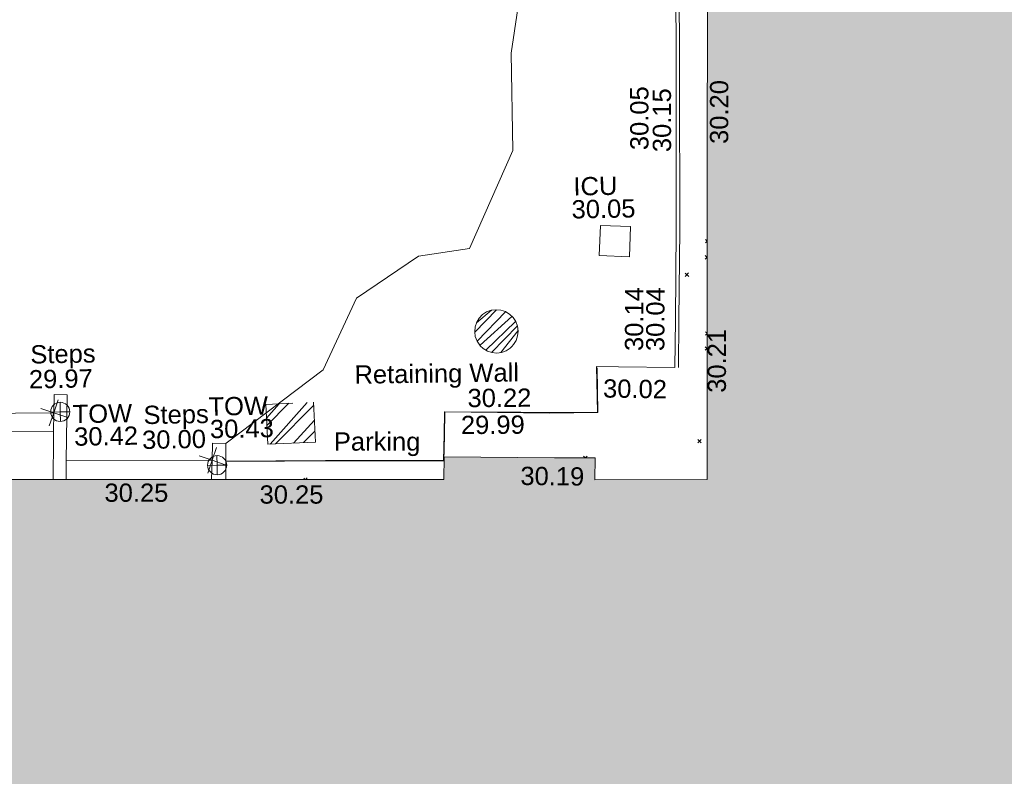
# Model space of a CAD drawing. Header units: millimetres. Extents: x -290717 to 520720, y -103372 to 287762.
# Tile 255 of 256: x 74567 to 94783, y 89644 to 105174. Entities that reach past the tile are written whole.
import ezdxf

# ---------------------------------------------------------------- set-up
doc = ezdxf.new("R2010")
doc.units = ezdxf.units.MM
doc.linetypes.add('IMPORT-HIDDEN2 _3_', pattern=[4762.5, 3175, -1587.5])
doc.linetypes.add('IMPORT-UG_ELEC_STREET LIGHTING_QLB2 _2_', pattern=[2700, 1500, -300.0000000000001, 0, -250, 150, -300.0000000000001, 0, -200])
for name, color, linetype, lineweight, true_color in [('00_TOPO_TOP_OF_WALL', 7, 'Continuous', 9, 0x666666), ('00_UAV_BUILDING_OUTLINE', 5, 'Continuous', 9, 0x0000ff), ('00_UAV_KERB_BOTTOM', 1, 'Continuous', 9, 0xff0000), ('00_UAV_KERB_TOP', 7, 'Continuous', 9, 0xa500a5), ('00_UAV_PARKING', 4, 'Continuous', 9, 0x00ffff), ('00_UAV_SERV_IC', 5, 'Continuous', 9, 0x0000ff), ('00_UAV_STEPS', 7, 'Continuous', 9, 0x666666), ('00_UAV_TOP_OF_WALL', 7, 'Continuous', 9, 0x666666), ('00_UAV_WALL', 7, 'Continuous', 9, 0x7c00a5), ('00_UAV_WALL_RETAINING', 7, 'Continuous', 9, 0x7c00a5), ('01_DTM_CONTOUR_MJR', 7, 'Continuous', 9, 0x7f3f00), ('12333-PUM-2D-U-0001-C01 - Rev2_REVIT IMPORT_dwg', 7, 'Continuous', 9, 0x767676), ('A_RHA_Line', 7, 'Continuous', 9, 0x00a600), ('PUM-CHAMBER EXTENTS', 6, 'IMPORT-HIDDEN2 _3_', 9, 0xff00ff)]:
    doc.layers.add(name, color=color, linetype=linetype, lineweight=lineweight, true_color=true_color)
doc.layers.add('A_RHA_Detail', color=7, linetype='Continuous', lineweight=9)
doc.layers.add('GEN-TEXT', color=7, linetype='Continuous', lineweight=9)
doc.styles.add('Swis721 Lt BT_2', font='swissl.ttf', dxfattribs={"height": 375})

# ---------------------------------------------------------------- blocks, each defined once
blk = doc.blocks.new('12333-PUM-2D-U-0001-C01 - Rev2_REVIT IMPORT_dwg_MSL_Node_Linework_1-2077247-Site Location Plan Existing')
at = {"layer": '00_UAV_STEPS', "color": 254, "true_color": 0xcccccc, "flags": 128}
for points in [[(256.5421955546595, 704.8438894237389), (0, 0), (-704.8438894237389, 256.5421955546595)], [(704.8438894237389, -256.5421955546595), (0, 0), (-256.5421955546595, -704.8438894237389)]]:
    blk.add_lwpolyline(points, dxfattribs=at)
blk = doc.blocks.new('12333-PUM-2D-U-0001-C01 - Rev2_REVIT IMPORT_dwg_TOW-2077249-Site Location Plan Existing')
at = {"layer": '00_TOPO_TOP_OF_WALL', "color": 254, "true_color": 0xcccccc, "flags": 128}
for points in [[(0, 525.0554400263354), (0, 0), (-525.0554401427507, 0)], [(525.0554401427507, 0), (0, 0), (0, -525.0554400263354)]]:
    blk.add_lwpolyline(points, dxfattribs=at)
at = {"layer": '00_TOPO_TOP_OF_WALL', "color": 254, "true_color": 0xcccccc}
blk.add_circle((0, 0), 525.0554401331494, dxfattribs=at)
blk = doc.blocks.new('12333-PUM-2D-U-0001-C01 - Rev2_REVIT IMPORT_dwg_MGS62954_T2_Galway_ITM_3d_Rev1-2077680-Site Location Plan Existing')
at = {"layer": '00_UAV_KERB_BOTTOM', "color": 254, "true_color": 0xcccccc, "flags": 128}
blk.add_lwpolyline([(533992300.5415, 725677857.4255002), (533992299.5415, 725676890.4255), (533992151.5415, 725676125.4255002), (533992076.797038, 725672872.6906), (533992068.5414999, 725672513.4255), (533991993.5415002, 725668666.4255003), (533991977.2491143, 725667873.7233555), (533991909.5415, 725664579.4255), (533991882.9220554, 725662874.6402038), (533991839.5415, 725660096.4255), (533991804.6548505, 725657875.3088148), (533991755.5415, 725654748.4255), (533991704.8227784, 725652876.4435915), (533991678.5415, 725651906.4255002)], dxfattribs=at)
at = {"layer": '00_UAV_KERB_TOP', "color": 254, "true_color": 0xcccccc, "flags": 128}
blk.add_lwpolyline([(533992370.5414626, 725677857.3531113), (533992369.5345623, 725676883.6805985), (533992221.3875232, 725676117.9205644), (533992146.8141374, 725672872.6305698), (533992138.5258256, 725672511.939224), (533992063.5274799, 725668665.0240773), (533992047.262669, 725667873.663579), (533991979.5302703, 725664578.1598479), (533991952.9296565, 725662874.5805296), (533991909.5329681, 725660095.3326153), (533991874.6625469, 725657875.2491213), (533991825.5266109, 725654746.9278531), (533991774.8468394, 725652876.3835568), (533991748.5158221, 725651904.5296441)], dxfattribs=at)
at = {"layer": '00_UAV_PARKING', "color": 254, "true_color": 0xcccccc, "flags": 128}
blk.add_lwpolyline([(533982426.0495796, 725650144.1780521), (533984470.0833491, 725650122.6013104), (533986890.8892142, 725650081.4441423), (533986913.7544269, 725650615.6516736), (533986933.5800754, 725651078.8448585), (533990074.4782219, 725651014.0257914), (533990070.5415, 725651956.4255), (533990522.596494, 725651942.369064), (533991678.5415, 725651906.4255002)], dxfattribs=at)
at = {"layer": '00_UAV_SERV_IC', "color": 254, "true_color": 0xcccccc, "flags": 128}
blk.add_lwpolyline([(533990165.5415, 725654230.4255002), (533990198.5414999, 725654849.4255), (533990817.4770594, 725654816.4289355), (533990784.4770595, 725654197.4289354)], close=True, dxfattribs=at)
at = {"layer": '00_UAV_STEPS', "color": 254, "true_color": 0xcccccc, "flags": 128}
for points in [[(533978896.276729, 725650818.6564287), (533977322.3160843, 725650852.719904), (533977328.1462583, 725651213.6433961), (533978909.368382, 725651198.4583435)], [(533982126.6346518, 725649773.8651782), (533979137.2553877, 725649824.5059168), (533979149.9138527, 725650216.030024), (533982144.0623288, 725650167.5642874)]]:
    blk.add_lwpolyline(points, close=True, dxfattribs=at)
at = {"layer": '00_UAV_WALL', "color": 254, "true_color": 0xcccccc, "flags": 128}
for points in [[(533978874.0059921, 725649828.7221743), (533978892.7960835, 725650663.9417336), (533978896.276729, 725650818.6564287), (533978909.368382, 725651198.4583435), (533978922.5415, 725651576.4255), (533979193.5414999, 725651565.4255002), (533979149.9138527, 725650216.030024), (533979137.2553877, 725649824.5059168)], [(533982126.5797024, 725649772.617636), (533982144.0623288, 725650167.5642874), (533982159.5414999, 725650518.4255), (533982434.5415, 725650506.4255), (533982417.2218166, 725649767.6042705)]]:
    blk.add_lwpolyline(points, dxfattribs=at)
at = {"layer": '00_UAV_WALL_RETAINING', "color": 254, "true_color": 0xcccccc, "flags": 128}
blk.add_lwpolyline([(533982425.9864574, 725650141.4853963), (533984841.5415, 725650110.4255003), (533986900.5415001, 725650069.4255), (533986920.5020106, 725650592.7043383), (533986938.9734427, 725651076.9459414), (533989090.5415, 725651017.4255002), (533990081.5415, 725651007.4255002), (533990081.5415, 725651925.4255)], dxfattribs=at)
at = {"layer": '01_DTM_CONTOUR_MJR', "color": 254, "true_color": 0xcccccc, "flags": 128}
blk.add_lwpolyline([(533982434.7057993, 725650513.4341646), (533984452.6412213, 725651986.0687025), (533985164.3878635, 725653442.7667475), (533986450.5126459, 725654285.6622803), (533987500.4225352, 725654420.0000001), (533988430.0000002, 725656420.0000001), (533988430.0000002, 725658420.0000001), (533988757.7809073, 725660389.2405014)], dxfattribs=at)
at = {"xscale": 0.375, "yscale": 0.375, "zscale": 0.375}
for name, p in [('12333-PUM-2D-U-0001-C01 - Rev2_REVIT IMPORT_dwg_MSL_Node_Linework_1-2077247-Site Location Plan Existing', (533978909.368382, 725651198.4583435)), ('12333-PUM-2D-U-0001-C01 - Rev2_REVIT IMPORT_dwg_TOW-2077249-Site Location Plan Existing', (533979043.5415, 725651215.4255002)), ('12333-PUM-2D-U-0001-C01 - Rev2_REVIT IMPORT_dwg_MSL_Node_Linework_1-2077247-Site Location Plan Existing', (533982144.0623288, 725650167.5642874)), ('12333-PUM-2D-U-0001-C01 - Rev2_REVIT IMPORT_dwg_TOW-2077249-Site Location Plan Existing', (533982244.5415, 725650065.4255))]:
    blk.add_blockref(name, p, dxfattribs=at)
at = {"layer": '00_UAV_BUILDING_OUTLINE', "color": 251, "true_color": 0x666666, "char_height": 375, "width": 1495.902363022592, "attachment_point": 1, "line_spacing_factor": 1.005061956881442, "style": 'Swis721 Lt BT_2'}
for s, insert, rotation in [('30.20', (533992476.9214653, 725656482.8812542), 88.96203897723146), ('30.21', (533992340.808681, 725651376.0569423), 88.96203897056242), ('30.19', (533988472.5326828, 725649926.3378035), 358.3787574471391), ('30.25', (533979925.7005787, 725649729.2881131), 359.01178735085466), ('30.25', (533983108.8209734, 725649636.3221937), 359.0117873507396)]:
    blk.add_mtext(s, dxfattribs=dict(at, insert=insert, rotation=rotation))
at = {"layer": '00_UAV_KERB_BOTTOM', "color": 251, "true_color": 0x666666, "char_height": 375, "width": 1495.902363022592, "attachment_point": 1, "line_spacing_factor": 1.005061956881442, "style": 'Swis721 Lt BT_2'}
for s, insert, rotation in [('30.05', (533990838.0941229, 725656383.2418699), 89.10014028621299), ('30.04', (533991091.205768, 725652254.1782033), 88.79484089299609)]:
    blk.add_mtext(s, dxfattribs=dict(at, insert=insert, rotation=rotation))
at = {"layer": '00_UAV_KERB_TOP', "color": 251, "true_color": 0x666666, "char_height": 375, "width": 1495.902363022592, "attachment_point": 1, "line_spacing_factor": 1.005061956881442, "style": 'Swis721 Lt BT_2'}
for s, insert, rotation in [('30.15', (533991300.6554873, 725656334.3841665), 89.10014028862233), ('30.14', (533990655.9373817, 725652264.7439592), 88.79507535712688)]:
    blk.add_mtext(s, dxfattribs=dict(at, insert=insert, rotation=rotation))
at = {"layer": '00_UAV_PARKING', "color": 251, "true_color": 0x666666, "char_height": 375, "attachment_point": 1, "line_spacing_factor": 1.005061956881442, "style": 'Swis721 Lt BT_2'}
for s, insert, width, rotation in [('30.02', (533990201.7962518, 725651691.1833181), 1495.902363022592, 358.2189886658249), ('29.99', (533987266.079339, 725650991.3604504), 1495.902363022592, 359.3431687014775), ('Parking', (533984653.5056453, 725650697.890063), 2037.276551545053, 358.96410324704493)]:
    blk.add_mtext(s, dxfattribs=dict(at, insert=insert, width=width, rotation=rotation))
at = {"layer": '00_UAV_SERV_IC', "color": 251, "true_color": 0x666666, "char_height": 375, "attachment_point": 1, "line_spacing_factor": 1.005061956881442, "style": 'Swis721 Lt BT_2'}
for s, insert, width in [('ICU', (533989658.1473789, 725655846.9715873), 1021.012723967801), ('30.05', (533989613.3192284, 725655376.5925864), 1495.902363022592)]:
    blk.add_mtext(s, dxfattribs=dict(at, insert=insert, width=width))
at = {"layer": '00_UAV_STEPS', "char_height": 375, "attachment_point": 1, "line_spacing_factor": 1.005061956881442, "style": 'Swis721 Lt BT_2'}
for s, insert, width in [('Steps', (533978449.634223, 725652593.1333352), 1552.889119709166), ('29.97', (533978412.1148021, 725652083.0118278), 1495.902363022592), ('Steps', (533980751.0610015, 725651310.0374625), 1552.889119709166), ('30.00', (533980713.5415806, 725650799.9159551), 1495.902363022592)]:
    blk.add_mtext(s, dxfattribs=dict(at, insert=insert, width=width))
at = {"layer": '00_UAV_TOP_OF_WALL', "char_height": 375, "attachment_point": 1, "line_spacing_factor": 1.005061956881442, "style": 'Swis721 Lt BT_2'}
for s, insert, width in [('TOW', (533982088.0348431, 725651460.3186251), 1343.937678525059), ('TOW', (533979297.4417557, 725651353.6851844), 1343.937678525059), ('30.42', (533979319.9036631, 725650889.8372618), 1495.902363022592), ('30.43', (533982110.4967505, 725650996.4707025), 1495.902363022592)]:
    blk.add_mtext(s, dxfattribs=dict(at, insert=insert, width=width))
at = {"layer": '00_UAV_WALL_RETAINING', "color": 251, "true_color": 0x666666, "char_height": 375, "attachment_point": 1, "line_spacing_factor": 1.005061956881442, "style": 'Swis721 Lt BT_2'}
for s, insert, width, rotation in [('Retaining Wall', (533985097.9310976, 725652063.2052071), 3832.359387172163, 359.81878348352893), ('30.22', (533987411.0531742, 725651542.2722788), 1495.902363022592, 359.3431687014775)]:
    blk.add_mtext(s, dxfattribs=dict(at, insert=insert, width=width, rotation=rotation))
blk = doc.blocks.new('12333-PUM-2D-U-0001-C01 - Rev2_REVIT IMPORT_dwg-1620468-Site Location Plan Existing')
at = {"layer": 'PUM-CHAMBER EXTENTS', "true_color": 0xffaaff}
h = blk.add_hatch(dxfattribs=at)
h.set_pattern_fill('FP_4', color=211, style=0, pattern_type=2)
h.set_pattern_definition([(45, (-533641079.65, -725615854.3560001), (-88.38834764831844, 88.38834764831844), [])])
h.paths.add_polyline_path([(346946.3608940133, 36411.88256675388), (347045.5144154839, 36423.13845804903), (347181.904406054, 36482.75312816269), (347284.3432817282, 36572.90195714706), (347347.667233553, 36664.48388388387), (347380.5574149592, 36758.69827694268), (347391.6605694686, 36857.55962389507), (347380.3892966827, 36957.15710055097), (347347.339540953, 37051.31563462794), (347270.105047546, 37159.77887374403), (347223.5404322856, 37206.25755796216), (347138.9976803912, 37259.2730179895), (347044.7782600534, 37292.14879544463), (346945.6058107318, 37303.23668103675), (346846.452289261, 37291.9807897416), (346752.2887035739, 37258.9454293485), (346650.2780804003, 37188.20191278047), (346597.3278555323, 37135.1700098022), (346544.2994711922, 37050.63536390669), (346511.4092897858, 36956.42097084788), (346500.3061352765, 36857.55962389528), (346511.5774080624, 36757.96214723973), (346544.6271637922, 36663.80361316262), (346638.9339923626, 36538.29954436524), (346696.5511676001, 36491.22500045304), (346752.9690243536, 36455.84622980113), (346847.1884446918, 36422.97045234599), (346930.0789417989, 36413.70295562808)])
h = blk.add_hatch(dxfattribs=at)
h.set_pattern_fill('FP_3', color=211, style=0, pattern_type=2)
h.set_pattern_definition([(45, (-533641079.65, -725615854.3560001), (-265.1650429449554, 265.1650429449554), []), (45, (-533640902.873, -725615854.3560001), (-265.1650429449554, 265.1650429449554), [])])
h.paths.add_polyline_path([(342211.3501528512, 34623.64382133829), (343191.3501528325, 34650.64382134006), (343167.3501528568, 35469.64382135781), (342187.3501528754, 35442.64382135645)])
at = {"layer": 'GEN-TEXT', "color": 253, "true_color": 0xaaaaaa}
for p, q in [((351305.4746836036, 38634.34592812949), (351270.1318621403, 38669.68874959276)), ((351270.1318621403, 38598.97807147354), (351305.4742216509, 38634.3204309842)), ((351299.3990711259, 38299.0068716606), (351259.7171931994, 38338.68874958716)), ((351259.7171931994, 38267.97807146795), (351299.5587388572, 38307.81961712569)), ((350842.9948138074, 37917.2884823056), (350913.7054919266, 37987.99916042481)), ((350913.7054919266, 37917.2884823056), (350842.9948138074, 37987.99916042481)), ((351271.2511519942, 36745.40274070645), (351240.1211616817, 36776.53273101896)), ((351240.1211616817, 36705.82205289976), (351271.09521861, 36736.79610982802)), ((351265.5563137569, 36431.0802442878), (351227.7850680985, 36468.85148994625)), ((351227.7850680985, 36398.14081182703), (351265.645471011, 36436.00121473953)), ((351040.9948137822, 34497.28848226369), (351111.7054919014, 34567.9991603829)), ((351111.7054919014, 34497.28848226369), (351040.9948137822, 34567.9991603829)), ((348726.6091066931, 34229.06569677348), (348691.7080823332, 34263.96672113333)), ((348727.4957277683, 34229.04368844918), (348762.4187604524, 34263.96672113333)), ((342971.961895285, 33885.05605056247), (342939.5540406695, 33917.46390517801)), ((342977.7569044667, 33884.95609085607), (343010.2647187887, 33917.46390517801))]:
    blk.add_line(p, q, dxfattribs=at)
at = {"layer": 'PUM-CHAMBER EXTENTS', "color": 211, "true_color": 0xffaaff, "flags": 128}
for points in [[(347391.6605694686, 36857.55962389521), (347380.3892966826, 36957.15710055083), (347347.3395409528, 37051.31563462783), (347294.1680109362, 37135.76031650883), (347223.5404322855, 37206.25755796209), (347147.7940208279, 37253.75696807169), (347138.9976803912, 37259.27301798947), (347044.7782600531, 37292.14879544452), (346945.6058107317, 37303.23668103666), (346846.4522892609, 37291.9807897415), (346752.2887035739, 37258.94542934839), (346667.8358938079, 37205.78680990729), (346597.3278555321, 37135.1700098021), (346544.2994711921, 37050.63536390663), (346511.4092897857, 36956.42097084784), (346500.3061352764, 36857.55962389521), (346511.5774080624, 36757.9621472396), (346544.6271637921, 36663.8036131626), (346597.7986938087, 36579.3589312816), (346609.4417123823, 36567.73739890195), (346668.4262724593, 36508.86168982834), (346752.9690243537, 36455.84622980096), (346847.1884446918, 36422.97045234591), (346946.3608940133, 36411.88256675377), (347045.5144154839, 36423.13845804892), (347139.678001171, 36456.17381844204), (347224.1308109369, 36509.33243788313), (347259.3674696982, 36544.62345084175), (347294.6388492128, 36579.94923798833), (347347.6672335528, 36664.4838838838), (347380.5574149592, 36758.6982769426)], [(343167.3501528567, 35469.64382135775), (343191.3501528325, 34650.64382134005), (342211.3501528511, 34623.6438213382), (342187.3501528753, 35442.64382135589)]]:
    blk.add_lwpolyline(points, close=True, dxfattribs=at)
blk.add_blockref('12333-PUM-2D-U-0001-C01 - Rev2_REVIT IMPORT_dwg_MGS62954_T2_Galway_ITM_3d_Rev1-2077680-Site Location Plan Existing', (-533641079.6498471, -725615854.3561786))

msp = doc.modelspace()

# ---------------------------------------------------------------- hatches: boundary and pattern name
at = {"layer": 'A_RHA_Detail', "true_color": 0xc0c0c0}
h = msp.add_hatch(color=9, dxfattribs=at)
h.paths.add_polyline_path([(-80880.60083898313, -68502.79057078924), (-80400.86592458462, -68483.4150911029), (-80400.86592458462, -62984.64684182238), (-24474.85765180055, -63009.32043784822), (-24456.14471274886, -50840.30023854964), (-36622.55041054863, -50831.65104346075), (-36622.5504104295, -44228.57792609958), (-50959.05265825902, -44213.68205212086), (-50959.05265825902, -42573.78171509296), (-54563.93258049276, -42571.21897729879), (-54565.69773355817, -45054.17447471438), (-92408.82109324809, -45027.27149617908), (-92411.78875845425, -49201.74309219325), (-100061.9988811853, -49201.74309219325), (-100052.221444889, -64852.82557835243), (-86120.90825231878, -64852.82557835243), (-86092.16626519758, -62957.90041523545), (-84861.10047611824, -62957.90041520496), (-84854.79054275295, -68240.10973718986), (-80870.60226895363, -68240.10973718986)])
h.paths.add_polyline_path([(-137238.9269955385, -68461.93840922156), (-132719.7426408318, -68433.06336920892), (-132847.0731201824, -62850.0428228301), (-130454.6837966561, -62916.63108081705), (-130498.2830220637, -61355.8539363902), (-117581.136331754, -61423.42893434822), (-117492.3908565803, -49183.91309186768), (-125136.5200282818, -49178.47881939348), (-125133.5727033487, -45032.61887132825), (-163007.1824077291, -45005.69421944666), (-163007.1824077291, -44090.29634113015), (-163123.8521375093, -44090.21339942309), (-163122.6389897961, -42383.751842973), (-166563.8543420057, -42383.75184295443), (-166565.0349082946, -44044.3982420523), (-193158.4656786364, -44025.49275802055), (-193195.152889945, -62863.6565097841), (-137269.7106414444, -62916.63108078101), (-137254.3708868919, -65679.90523788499)])
h.paths.add_polyline_path([(120310.9497607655, -32334.2823016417), (120312.4652266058, -31610.73011961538), (133451.2244789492, -31638.24899384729), (133469.2230092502, -19717.98315777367), (121295.7536929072, -19692.48606427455), (121319.8434528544, -8190.941560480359), (112277.0825929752, -8172.001674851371), (112263.1769726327, -14811.12345451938), (78285.85310969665, -14739.95861435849), (78292.82277619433, -8167.077575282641), (76545.55099677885, -8163.40371230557), (69355.76844230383, -8152.931592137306), (69353.66597202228, -9156.746357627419), (68372.60878942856, -9154.691552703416), (68372.60878942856, -13705.52853212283), (69333.72334743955, -13707.54156767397), (69325.07112544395, -16249.53369225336), (66623.4489111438, -16249.53369225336), (66619.79243932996, -17995.29925522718), (65989.07757491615, -17995.29925522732), (65985.44262769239, -19730.78799479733), (57152.23993372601, -19712.28702423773), (57127.42535098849, -31559.89461998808), (70277.87165423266, -31587.43801817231), (70277.87165428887, -32271.74147154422), (78263.96947906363, -32285.12944888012), (78266.62669288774, -31019.79372153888), (112335.8856506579, -31091.15111856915), (112335.8856506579, -32317.57330550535), (119781.4233959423, -32333.17321910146)])
h.paths.add_polyline_path([(7503.71740934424, -1791.43926322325), (15482.43097389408, -674.0213230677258), (15484.0826184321, 148.1327206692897), (56188.28042539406, 205.5276654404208), (56155.8432600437, 14338.31663138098), (18016.62665932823, 14236.4814953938), (17967.9025208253, 34313.18372075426), (21727.10644861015, 34324.06926249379), (21708.9097307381, 40608.10218319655), (18009.66447156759, 40608.10218325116), (17995.54603703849, 45483.75063445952), (9770.084212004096, 45420.63294734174), (3966.216019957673, 45443.14492469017), (3984.771235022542, 14176.56786831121), (1023.062455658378, 14176.56786840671), (-276.5134647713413, 14190.52623465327), (-231.6790044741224, 5976.811441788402), (-226.4491536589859, 193.7444677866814), (1220.250839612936, 179.5999159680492), (7477.609307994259, 143.2867556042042), (7488.638446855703, -674.0213230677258)])
h.paths.add_polyline_path([(77755.59663317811, 53.47451145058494), (77729.51881611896, 1699.844979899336), (94464.47132486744, 1659.976083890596), (94606.37913471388, 17991.39023626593), (88810.41901146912, 18015.03260816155), (88799.89418497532, 14436.74271609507), (69413.88950349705, 14457.87738898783), (69377.35724448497, 99.62816357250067), (70760.85642036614, 92.0068082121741)])
h.paths.add_polyline_path([(61252.12079698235, 46453.95617369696), (105774.7348988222, 46472.68783510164), (105768.2642197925, 61852.61234310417), (92285.13876306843, 61852.61234310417), (92308.59670397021, 65784.30757142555), (96107.46680002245, 65767.6044524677), (96059.6808111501, 75209.20847378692), (101084.8427276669, 75071.88872768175), (104988.0046543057, 74765.36560410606), (108403.6894220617, 74363.84089439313), (112009.2703903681, 73787.25420864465), (115645.3524814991, 73049.69667210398), (116890.8108050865, 72761.69136255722), (120208.9929832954, 71893.18353872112), (120865.241739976, 71703.68487155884), (124135.6329505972, 70669.67317909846), (127435.6253142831, 69480.50055823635), (127820.4368655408, 69394.93141813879), (128274.3081769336, 69331.69585757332), (128731.879114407, 69306.66104520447), (129189.9401456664, 69320.00258265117), (129645.2782985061, 69371.62688830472), (130094.6997111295, 69461.17185607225), (130535.0520071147, 69588.00939078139), (130963.2464342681, 69751.2498188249), (131376.279516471, 69949.74812593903), (131771.254123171, 70182.11198906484), (132162.5575600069, 70460.54046602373), (132496.0921582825, 70741.69081117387), (132820.8713676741, 71064.98072578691), (133117.4593294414, 71414.31364276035), (133383.77568926, 71787.23923958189), (133616.5473239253, 72178.53728446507), (133817.1647262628, 72590.54524901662), (133982.6025969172, 73017.89547517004), (134111.7005086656, 73457.59040804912), (134203.5529320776, 73906.545904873), (134257.5155882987, 74361.61286220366), (134272.5462649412, 74819.59931534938), (134250.5259874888, 75277.29281749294), (134189.6227572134, 75731.48297750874), (134090.9274700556, 76178.98397761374), (133955.1324028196, 76616.65691996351), (133783.1900598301, 77041.4318434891), (133576.3064937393, 77450.3292564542), (133335.9328436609, 77840.48103831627), (133063.7551572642, 78209.15055536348), (132761.6825665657, 78553.75185442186), (132431.8338935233, 78871.86780505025), (132076.5227904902, 79161.26705200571), (131698.2415079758, 79419.91966864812), (131299.6434187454, 79646.01139199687), (131093.5942456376, 79746.34209763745), (132146.0467355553, 83110.22226149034), (122787.763295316, 86282.54285521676), (121604.3555410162, 82800.35918872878), (117095.9864226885, 83870.84033788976), (116841.9598400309, 83526.35449576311), (116120.5435466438, 91221.9361197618), (110237.7341284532, 91274.27491024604), (110194.3680786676, 90435.39030217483), (104988.0046543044, 90486.49901569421), (104973.2761846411, 94309.82427956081), (103746.1314668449, 94309.82427962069), (103839.9937121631, 122852.1474272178), (96365.09202303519, 122931.9599471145), (96350.3400238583, 123952.416858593), (104555.5505249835, 123902.1925258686), (104607.3234457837, 120248.5396157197), (125502.5015002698, 120134.193340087), (125662.0200253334, 137657.3796883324), (114479.5865733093, 137699.2256881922), (114382.3062641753, 129149.9458158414), (104644.1590035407, 129187.997507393), (104577.9931702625, 126217.3903165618), (101184.4926405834, 126159.1566967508), (101264.6166812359, 135959.2655565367), (89967.23177303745, 135988.8856164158), (89927.63362986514, 125823.6463181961), (93630.53562299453, 125840.7948842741), (93580.6568888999, 122931.9599471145), (88697.38835373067, 122904.7310127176), (88679.38989541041, 95739.0914377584), (86378.25848993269, 95739.0914377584), (86378.18187189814, 96178.10083375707), (83279.5074328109, 96200.92083330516), (83273.62493422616, 95735.74732136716), (70169.67509616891, 95733.22421950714), (70166.2684274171, 96272.07409350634), (66674.99731291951, 96257.14073659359), (66654.74538556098, 95755.71092140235), (65784.77231076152, 95755.71092140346), (65887.65094981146, 117470.6305650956), (53473.34271625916, 117487.9046429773), (53434.44066306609, 98570.4634906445), (40649.41626913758, 98570.46349066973), (40610.16711556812, 94406.01479082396), (38853.82372865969, 94410.36303444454), (38848.65589191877, 89463.65332732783), (40612.46601909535, 89518.45976927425), (40665.38257359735, 86257.73741131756), (38372.19584673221, 86305.7230928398), (38369.79373532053, 76901.0507917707), (50937.95125076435, 76944.40198877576), (50922.88567283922, 74598.78180893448), (56484.90611318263, 74588.85093774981), (56484.9061131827, 75194.85181998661), (92465.40372273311, 75233.02581663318), (92645.92783659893, 71766.64845097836), (89810.5550181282, 69362.83965827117), (85313.16173971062, 69360.94750424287), (85313.16173971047, 66907.40508090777), (75210.14498260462, 66903.15451592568), (75210.14498260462, 63815.70944554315), (70819.40014306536, 63815.70999204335), (70819.21601502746, 64253.35708063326), (69456.8341568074, 64253.35708063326), (69455.71957374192, 66901.99623168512), (61303.3285675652, 66898.56680686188), (61304.56054652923, 63970.32021231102), (70500.41048205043, 63970.32021223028), (70500.40885431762, 61852.59006210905), (61245.64388480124, 61848.69637492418), (61252.12079698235, 46455.07044720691)])
h.paths.add_polyline_path([(-17153.16561239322, 48569.32684293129), (-17153.16561227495, 60770.38083690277), (-29362.88357762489, 60774.7042869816), (-29362.88357762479, 67399.20394583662), (-43507.25361058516, 67405.01911302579), (-43488.53133082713, 69093.07334179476), (-45766.41866234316, 69109.32868391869), (-45794.34620035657, 67405.01911302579), (-47272.11273197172, 67404.21245453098), (-47272.44887636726, 66454.91798912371), (-86004.56386335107, 66468.6329952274), (-86006.66970790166, 60521.58362724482), (-92662.8772251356, 60521.58362724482), (-92666.53762789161, 50184.35611936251), (-79752.016597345, 50179.78302554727), (-79752.016597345, 48591.49323813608), (-17157.71631240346, 48569.32845421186)])
h.paths.add_polyline_path([(-201056.4185879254, 48628.75479108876), (-138377.9751621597, 48634.64535782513), (-138377.9751621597, 50133.28202330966), (-125467.710581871, 50134.49533928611), (-125468.6909603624, 60566.19036866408), (-132186.8595615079, 60565.86652591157), (-132187.4203588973, 66533.01978768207), (-170643.3098734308, 66805.61809689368), (-170643.3098732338, 67738.78475851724), (-200340.0100486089, 67488.93693767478), (-200348.7175167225, 60827.7802510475), (-201057.5650552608, 60827.71357562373), (-201056.6510294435, 51102.0431337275)])
h.paths.add_polyline_path([(-240051.5126725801, 54769.1949116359), (-239444.4902595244, 54811.10754483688), (-239186.5396225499, 54841.92927608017), (-238764.8191578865, 54940.98166103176), (-238382.4735933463, 55122.46891391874), (-237990.3402229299, 55354.87497237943), (-237269.2031026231, 55936.21514997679), (-237030.2712443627, 56228.66101920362), (-236793.0039600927, 56569.31473977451), (-236554.5880579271, 57004.26389721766), (-236432.7219585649, 57267.46508911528), (-236300.0815274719, 57753.26239002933), (-236250.7285154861, 58017.17885687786), (-236235.6490610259, 58516.21786795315), (-236233.2538430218, 58987.85640057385), (-236213.702979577, 59823.48083772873), (-236363.8287856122, 59820.8603820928), (-236634.0279869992, 60698.06075831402), (-236391.9547756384, 61432.1972634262), (-236225.4740089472, 61435.10319604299), (-236201.6036570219, 62637.68779599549), (-232563.5271750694, 62639.28734435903), (-232563.5271750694, 63049.03842407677), (-232732.1945866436, 63049.15302221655), (-232860.1521278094, 63457.9589027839), (-232731.6068089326, 63914.24862701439), (-232560.8209657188, 63914.24862701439), (-232521.9864006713, 70597.99604498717), (-240628.6947850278, 70598.85496274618), (-240629.7923196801, 72350.98321581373), (-246412.6011213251, 72347.36085937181), (-246412.6011213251, 70616.45923939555), (-254449.5805725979, 70618.60952619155), (-254454.637144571, 70754.06491724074), (-254469.7140363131, 73191.6627625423), (-263883.2532625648, 73267.83063692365), (-263902.4181505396, 68260.74348557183), (-263714.8217520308, 68259.82096576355), (-263552.9672900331, 67819.6543439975), (-263719.0883117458, 67392.20684197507), (-263913.629869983, 67392.20684288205), (-263956.7001914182, 58633.76423459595), (-260181.1963171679, 58611.22607638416), (-260192.3146984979, 56354.25111578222), (-257184.684388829, 56339.46086010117), (-257213.4419958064, 57092.93866025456), (-257338.5163846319, 57093.27331227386), (-257471.0109295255, 57531.7457231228), (-257338.5163845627, 58062.22513700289), (-257203.4956297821, 58064.06881293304), (-257173.5751889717, 58598.54056827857), (-256478.2273617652, 58575.27357918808), (-256478.2273617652, 58788.51859477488), (-256013.0091299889, 58911.92701537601), (-255397.0786589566, 58780.99767608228), (-255397.0786664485, 58595.98242230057), (-243809.8853614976, 58585.92793205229), (-243805.3570672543, 58352.04527760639), (-243740.9394682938, 57884.52572396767), (-243619.083060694, 57421.84877501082), (-243424.3877541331, 56943.65915328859), (-243247.1437899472, 56608.24157716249), (-243003.0710577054, 56249.99021479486), (-242732.2093200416, 55932.75703086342), (-242371.7230179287, 55603.12658814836), (-242141.2551255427, 55424.88676771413), (-241804.9643038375, 55216.88439829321), (-241529.464082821, 55077.02869058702), (-241100.6275144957, 54917.18295005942), (-240836.2134980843, 54840.82833179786), (-240453.4486196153, 54788.6078413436), (-240203.3756532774, 54776.52967577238)])
h.paths.add_polyline_path([(40276.69022620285, 59895.3641775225), (40328.62676026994, 69196.9439153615), (36588.99968782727, 69217.82459101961), (36619.46637569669, 74674.25962431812), (32264.36460075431, 74687.02318924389), (32233.48293864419, 69156.26826309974), (11916.69390488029, 69269.70959690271), (11966.66200108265, 78218.75165977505), (29087.50901742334, 78123.15526811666), (29143.44567202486, 88141.13700481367), (15719.34879623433, 88216.09212957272), (15732.60379610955, 90589.99788900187), (4594.294101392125, 90652.19003492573), (4525.129359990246, 78265.12250452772), (10096.76365550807, 78234.01258734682), (10077.43887221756, 74773.03821913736), (4547.641142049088, 74803.91453678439), (4465.579974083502, 60107.16002351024), (19125.89094757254, 60025.30234268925), (19139.86249371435, 62527.53804648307), (31738.59196305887, 62457.19146407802), (31724.55430855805, 59943.11609818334), (38369.79364222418, 59906.01157297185)])
h.paths.add_polyline_path([(-246083.0241259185, 72334.29150213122), (-246083.0594797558, 72334.30275087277), (-246208.2905500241, 72334.29150213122)])
h.paths.add_polyline_path([(-114575.3004830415, 112178.0758696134), (-114575.3246436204, 112178.0758696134), (-114707.2752166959, 115801.5811617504)])
h.paths.add_polyline_path([(-154699.9178766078, 101760.4080976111), (-114382.0503338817, 101776.0542915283), (-114382.0503338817, 106926.936016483), (-113755.641395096, 106927.1791078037), (-113757.5507412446, 111847.2721532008), (-114431.6837526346, 111847.2721532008), (-114431.8098651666, 112178.075869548), (-114575.3004830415, 112178.0758696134), (-114578.9984943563, 121707.2390834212), (-123056.9849702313, 121707.2390834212), (-123068.8201032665, 156452.7036899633), (-119381.2340625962, 156454.1347343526), (-119381.2340625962, 160165.8603541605), (-115501.031452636, 160167.3661472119), (-115503.3750945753, 166206.5793118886), (-132411.7987151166, 166599.6604729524), (-132411.8243306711, 166665.6603411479), (-135275.0124468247, 166664.5489553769), (-135275.0124468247, 166628.1883102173), (-135911.3205077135, 166628.1944503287), (-135911.3479256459, 166352.1604668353), (-152521.1633846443, 166345.7145607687), (-152518.3680955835, 159142.6836790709), (-150699.3133726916, 159117.9265656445), (-150755.6690356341, 122560.6912032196), (-151059.2005266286, 122560.6912032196), (-151061.0981347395, 121302.4374931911), (-154138.3148337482, 121372.6012653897), (-154138.3148337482, 121865.183451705), (-154704.3888425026, 121867.2611370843), (-154688.5451973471, 119352.3937021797), (-154745.5933227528, 119352.3715636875), (-154745.5763474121, 118722.1532660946), (-160794.1544526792, 118748.744283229), (-160794.1544527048, 119410.5425977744), (-163852.1622693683, 119422.408321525), (-163855.0715294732, 118762.2003111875), (-167568.6765459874, 118778.5256058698), (-166634.6619849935, 124395.1277019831), (-166843.6206842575, 124471.2090400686), (-167568.6765459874, 124707.6250904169), (-168028.2173235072, 124841.3808643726), (-168630.5006276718, 124991.3056740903), (-169238.2056070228, 125117.4693074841), (-169850.3952285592, 125219.6772877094), (-170466.1255403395, 125297.7720169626), (-171089.1102599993, 125351.8553033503), (-171704.4065937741, 125381.1774254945), (-172325.0479971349, 125386.3595015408), (-172782.2248668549, 125374.5832363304), (-173401.7764236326, 125337.4554476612), (-174019.3926983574, 125276.0328036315), (-174634.1213722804, 125190.4100127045), (-175245.0145766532, 125080.7190996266), (-176047.1958093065, 124895.7675261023), (-176665.4852587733, 124724.7228134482), (-177045.3001228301, 124609.1129151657), (-177631.5127793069, 124405.2077276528), (-176665.4852586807, 118818.5158793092), (-177558.9402083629, 118822.4435769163), (-177662.2853368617, 125263.4341236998), (-176365.3912352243, 126542.9270807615), (-159462.2970490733, 126319.9103917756), (-157057.7396790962, 128609.0850976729), (-157060.6673204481, 136153.1661957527), (-158638.8016610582, 137740.2441626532), (-159352.3735831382, 137740.2441626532), (-161634.4140635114, 140201.1078539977), (-168727.9404946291, 140256.8191147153), (-171035.0401162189, 137942.884730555), (-174184.1459014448, 137942.884730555), (-176460.1168228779, 140292.2858551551), (-177341.68569345, 140292.285855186), (-177341.7114445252, 140358.4281613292), (-183428.5803825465, 140356.0660244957), (-185921.6385984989, 137917.4639097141), (-185921.6385985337, 131757.309115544), (-186906.8767412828, 131756.9267734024), (-187725.3914540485, 130809.9989183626), (-187724.0588902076, 127376.1828149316), (-186481.0281350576, 126304.557648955), (-186479.4846755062, 122327.2959175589), (-185176.2828158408, 121059.4673825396), (-180304.1129154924, 121059.4673825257), (-180304.1136492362, 118802.0484409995), (-193555.3706955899, 118802.0484409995), (-193555.3686998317, 133117.8341649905), (-192593.6442938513, 133118.2073819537), (-192593.6442938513, 134200.8158367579), (-192224.6284783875, 134200.9592041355), (-192225.5653014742, 136615.0101267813), (-192595.0012461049, 136615.0101267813), (-192595.4357332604, 137734.4745166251), (-193589.2709668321, 137734.4746851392), (-193589.2685988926, 147474.5705834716), (-193163.2062206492, 147492.8644728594), (-192606.8095195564, 147551.4951472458), (-192359.9383250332, 147589.5931622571), (-192199.8207947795, 147616.5827293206), (-191882.7548926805, 147682.9245600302), (-191568.5380071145, 147761.6632019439), (-191020.2573150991, 147932.4221712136), (-190950.5841382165, 147955.8263236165), (-190647.7999969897, 148070.951423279), (-190349.769078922, 148197.8750093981), (-190056.9509284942, 148336.4013817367), (-189769.7970512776, 148486.316942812), (-189375.4954991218, 148717.2624196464), (-189132.9060261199, 148873.2749095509), (-188867.5421091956, 149059.0543930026), (-188609.6764469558, 149255.1087866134), (-188354.9814056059, 149465.3525772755), (-188079.6339208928, 149713.8792482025), (-187884.9836199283, 149901.8220103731), (-187538.2510284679, 150274.4802367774), (-187446.2998447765, 150378.396083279), (-187241.3270201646, 150629.2310214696), (-187046.3599558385, 150887.9197697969), (-186861.699277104, 151154.0634500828), (-186546.1373636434, 151669.8298752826), (-186524.4196769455, 151707.063245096), (-163675.289831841, 151669.8298752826), (-163687.5843044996, 148134.0767945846), (-157303.6541541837, 148136.4921063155), (-157303.6541541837, 155759.9150161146), (-157557.4317586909, 155765.0384228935), (-157555.9168973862, 166678.0466575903), (-187009.2021991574, 166699.7464767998), (-187013.0952111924, 162054.4009359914), (-188707.1775469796, 162044.5925187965), (-188705.9961893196, 155021.5333641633), (-188737.9999316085, 154650.5326603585), (-188799.0133970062, 154283.1866125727), (-188857.2045401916, 154035.4341107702), (-188966.1106131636, 153679.3368924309), (-189102.6200311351, 153332.8820747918), (-189265.8911677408, 152998.2056672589), (-189454.9174010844, 152677.3710606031), (-189645.2484685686, 152421.322012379), (-189916.9563410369, 152104.2450531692), (-190212.7041973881, 151809.4634871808), (-190530.6686598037, 151538.7947475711), (-190868.889367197, 151293.9075915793), (-191225.2810786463, 151076.3118324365), (-191597.6465194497, 150887.3490190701), (-192092.8415776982, 150682.5621956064), (-192485.2937347, 150569.6612301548), (-192903.8930807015, 150482.2408890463), (-193187.215491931, 150440.8868273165), (-193594.1866364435, 150407.1257787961), (-193594.5953882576, 151459.989522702), (-205369.2399268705, 151455.4201248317), (-205354.452352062, 113350.0822379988), (-207187.1580384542, 113349.3709450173), (-207184.3024929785, 105991.0636522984), (-205312.8709512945, 105991.0636522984), (-205311.2365670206, 101769.6553082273), (-175488.645120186, 101781.2285901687), (-175488.645120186, 110889.6985621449), (-154703.462766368, 110897.5679794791), (-154700.5193329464, 103310.2697088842)])
h.paths.add_polyline_path([(193735.9435692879, 113047.8274775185), (208865.0938716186, 114991.026643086), (208976.1154122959, 114126.6471161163), (216447.8967330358, 115086.3281915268), (216038.7305308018, 118271.970241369), (232648.5073383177, 120405.3421627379), (233425.9936153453, 114352.0734369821), (240632.2017567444, 115277.6440986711), (239854.8412683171, 121329.9334728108), (256406.8682407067, 123455.8879629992), (257091.7572256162, 118089.1198988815), (264572.287122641, 119040.8180953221), (261877.8350554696, 138524.7609215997), (259178.7147038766, 138221.6086023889), (259197.3483654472, 137439.0084132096), (254686.1480587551, 136897.0007613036), (255412.6810205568, 131314.8303174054), (240852.7447965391, 129522.4514055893), (239771.0426540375, 137918.8519126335), (240649.582243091, 138010.1984551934), (240062.3063116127, 142776.6750342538), (239165.7694641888, 142685.0143484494), (237630.9646614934, 151018.3171733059), (266172.8791088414, 154560.7889781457), (271297.187694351, 142612.4006970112), (276531.7397502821, 144861.0987145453), (274941.5029779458, 148527.903728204), (302074.530765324, 160134.9084326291), (300215.9323773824, 164320.1841173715), (301528.161327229, 164907.0997990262), (300405.1237791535, 167477.8916353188), (299016.6944531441, 166945.7181825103), (295626.7488506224, 174518.7544287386), (294333.0289184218, 177537.1551681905), (287288.847594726, 174518.7544287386), (289427.6893504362, 169661.0163464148), (272956.7816584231, 162557.1203578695), (271943.2187786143, 164897.4305293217), (267016.3118217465, 162764.0369715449), (268502.3094164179, 159357.043014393), (265200.4029571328, 157946.4096681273), (226856.4166955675, 153146.7821791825), (227510.3041274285, 148852.0205335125), (228280.9873164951, 141179.0007484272), (227302.3544112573, 141050.2812999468), (227895.3788231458, 136433.1758633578), (228748.5501749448, 136523.8855003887), (229602.307730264, 128023.7667641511), (217691.2359889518, 126493.8999679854), (217642.3600127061, 126874.4332670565), (215138.5007311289, 126552.8357430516), (215194.9980427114, 126112.9650749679), (215015.6132225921, 126089.9247571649), (214840.967257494, 127449.6644606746), (192258.7012018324, 124549.1816390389), (193486.3576426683, 114991.026643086)])
h.paths.add_polyline_path([(-78076.24179098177, 117605.518872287), (-78076.23951907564, 117610.0871212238), (-78070.31812256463, 129485.733079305), (-74723.15926546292, 129478.3852560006), (-74723.15926546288, 125435.7860625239), (-48015.64546089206, 125380.0246061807), (-47996.55031653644, 135872.5822179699), (-61198.159180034, 135901.5630078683), (-74714.72264147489, 135923.5088764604), (-74723.62876031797, 131865.2975510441), (-78070.31812256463, 131872.6421692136), (-78062.97909490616, 149549.768943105), (-58292.26570494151, 149541.5607197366), (-58292.26570494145, 148946.2407608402), (-37707.70924049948, 148937.6946534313), (-37707.70924049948, 159740.0690313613), (-44148.26955758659, 159742.7429641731), (-44148.26955758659, 162961.3319175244), (-49829.95437586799, 162961.3319175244), (-49830.92144141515, 160632.0129326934), (-78494.0902662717, 160643.9130440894), (-78494.0902662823, 161615.1537737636), (-78739.22585210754, 161615.2555472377), (-78691.79195364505, 168187.9195488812), (-90844.5764503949, 168126.8149080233), (-90962.52567696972, 152686.7636278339), (-89064.97866810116, 152685.97582136), (-89079.54115383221, 117610.0871212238), (-78374.80210165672, 117605.6428258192)])
h.paths.add_polyline_path([(69254.82576126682, 129235.9722870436), (69259.97086178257, 136167.7892474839), (86068.0992678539, 136131.0235193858), (86008.66431381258, 164703.3084147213), (58789.63167882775, 164723.5115811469), (58789.63167882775, 170119.2062865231), (54460.16324890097, 170122.4198087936), (54457.21717773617, 166153.2792453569), (47042.21516498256, 166158.7829869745), (47041.10931533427, 164668.9097040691), (39173.27935198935, 164674.7495545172), (39172.83712618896, 164078.9539098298), (17014.87910992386, 164095.400525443), (17002.38841206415, 147267.1142245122), (12659.63471563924, 147267.1142245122), (12653.6008753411, 139137.9291796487), (17031.41608901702, 139134.6797717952), (17024.58791744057, 129935.3194463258), (39191.34773726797, 129918.8662983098), (39191.34773726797, 129258.2867272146), (69014.0340609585, 129236.1510132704)])
h.paths.add_polyline_path([(39265.62356917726, 139467.8223435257), (33050.91021530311, 139484.1586867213), (33087.56357182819, 153427.9220784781), (39277.60130890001, 153411.6505991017), (39277.60130890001, 152830.3127277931), (43058.29603858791, 152820.3745823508), (43024.83899408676, 140092.5601633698), (39267.2657899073, 140092.5601633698)])
h.paths.add_polyline_path([(1979.548949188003, 189123.2414339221), (18699.10403225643, 189180.0465563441), (18678.46874727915, 195253.6675675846), (24349.02704558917, 195272.9334349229), (24334.96888369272, 199550.7690689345), (28829.78348971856, 199566.0403168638), (28798.35772162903, 208815.6446465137), (24334.94961552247, 208806.1514042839), (24333.90624838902, 209113.2475694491), (16811.59093053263, 209087.6902915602), (16806.58456496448, 208843.590909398), (6772.293057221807, 208809.4991440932), (6797.166076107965, 201488.5780549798), (-8471.058649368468, 201436.7038403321), (-8471.058649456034, 200429.0172029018), (-11856.09020773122, 200417.5164702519), (-11823.72827012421, 190892.3684139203), (-7614.729360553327, 190904.9356358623), (-7614.729360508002, 190170.8290169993), (-4608.619189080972, 190169.2993656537), (-4608.238782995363, 190916.8832264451), (1973.379031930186, 190939.2444093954), (1977.122761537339, 189837.3456606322)])
h.paths.add_polyline_path([(-20506.2213294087, 190640.028646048), (-20122.28942212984, 206347.1214480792), (-41550.34215554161, 207015.255795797), (-41462.26177905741, 210449.6195896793), (-31391.41053375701, 210152.0276719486), (-31078.64493158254, 223862.574366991), (-44305.08575746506, 224230.797228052), (-44490.79956595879, 211865.5542346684), (-47510.12209651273, 211942.9901386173), (-47722.57925074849, 203659.0205615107), (-47076.06680551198, 203635.3001466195), (-47175.4684425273, 199531.9403872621), (-46801.21126120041, 199520.4703265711), (-46873.68175963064, 195478.589946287), (-44600.40472249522, 195425.25597799), (-44685.88459510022, 192243.2795180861), (-38073.99929110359, 192135.6564361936), (-38104.39995468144, 191126.9722513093), (-21537.79264469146, 190668.5723413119)])
h.paths.add_polyline_path([(16801.02360974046, 195961.5001375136), (9656.615133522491, 196015.1086064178), (9643.83815057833, 199513.9922857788), (11631.77992465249, 199485.8321209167), (11631.79209405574, 203322.2460457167), (16806.58456511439, 203391.4855727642), (16801.04077099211, 195984.4293109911)])
h.paths.add_polyline_path([(122084.9263243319, 200536.2570557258), (122088.180516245, 206386.1947929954), (125211.1061637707, 206386.1947929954), (125211.1162733, 206645.8932838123), (126202.709897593, 206645.8932838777), (126203.0204768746, 207041.0477229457), (130401.4034740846, 206979.0758390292), (130444.269112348, 209883.2802976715), (126202.8383602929, 209945.883203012), (126203.0204768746, 214624.1281189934), (127364.7919503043, 214624.1281189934), (127365.2106673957, 225380.2058570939), (126159.8599207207, 225380.2527798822), (126207.4133336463, 241475.3410923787), (119482.541129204, 241495.8747302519), (119479.204156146, 246182.0096278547), (109943.9121324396, 246175.219673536), (109953.2702600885, 233033.3814297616), (115000.5285021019, 233033.3814296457), (114999.5792924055, 208653.4991933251), (112026.3032629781, 208653.4991933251), (112024.3519988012, 200538.6764491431), (122024.6079402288, 200536.271559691)])
h.paths.add_polyline_path([(30087.05071628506, 200986.75440713), (38030.67179073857, 201028.6865661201), (38030.67179073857, 202922.9731661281), (38109.89531489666, 202923.3913649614), (38067.25569093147, 208827.6066631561), (38013.35839375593, 208827.667223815), (38012.38630312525, 209012.5383931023), (30044.90685988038, 208970.4802974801), (30060.65944993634, 205986.3119354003)])
h.paths.add_polyline_path([(195986.2599411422, 205661.5722736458), (202896.8751332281, 206052.0074670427), (202676.886254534, 209945.7611691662), (195766.2710618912, 209555.325975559)])
h.paths.add_polyline_path([(-91652.40581580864, 206392.6172135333), (-79454.24421187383, 206432.5105635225), (-79629.29258199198, 238245.6998510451), (-68904.21147484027, 238215.095164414), (-68918.56040493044, 246314.0782553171), (-68756.515268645, 246312.9061543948), (-68755.20581930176, 246638.9786699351), (-79620.07671794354, 246651.3624133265), (-79606.5628449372, 247343.5411849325), (-82154.50636787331, 247318.0695596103), (-82154.50636787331, 247488.1275895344), (-91640.64698348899, 247472.5371040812), (-91638.72040628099, 246846.4753752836), (-131470.3702759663, 246641.42150215), (-131470.3702759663, 250159.5419305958), (-142857.1087886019, 250176.7939677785), (-142864.0554935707, 246220.0701029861), (-165118.8027587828, 246272.3986783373), (-165040.0492656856, 253907.936045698), (-178677.4727934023, 253929.5079730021), (-178699.5521575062, 238176.7234097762), (-138599.3373496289, 238209.4781454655), (-138548.4479938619, 206627.5237025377), (-126646.6702863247, 206572.2299428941), (-126666.6805510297, 234825.8818836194), (-124962.7180531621, 234825.9534805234), (-124969.0241559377, 234688.4891474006), (-91595.61129713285, 234664.3133306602), (-91650.87307429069, 207155.5994723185)])
h.paths.add_polyline_path([(142123.7078306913, 209113.5383730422), (152768.4446292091, 209127.3137315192), (152745.2992288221, 227012.6338093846), (142100.5623961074, 226998.8584508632), (142121.8067345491, 210582.5602414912)])
h.paths.add_polyline_path([(168998.8561285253, 209274.9592350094), (169026.8416078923, 226860.3446541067), (161686.6780313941, 226876.6646907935), (161647.6783165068, 209291.3037608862), (168846.6177107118, 209275.2977201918)])
h.paths.add_polyline_path([(49761.46820716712, 218476.567809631), (49794.00484362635, 223316.1680811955), (41274.07755979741, 223363.4010619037), (41273.58999769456, 223290.879563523), (32187.30576793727, 223351.9666549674), (32202.10532416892, 225553.2987455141), (20081.8372469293, 225634.7833114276), (20035.26675877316, 218707.7438838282), (31566.33951793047, 218630.2204926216), (31566.12891728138, 218598.8950898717), (49547.01686615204, 218478.0095661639)])
h.paths.add_polyline_path([(162361.9830851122, 234154.0520866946), (162366.6425722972, 241589.9129272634), (135261.1026964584, 241630.986197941), (135249.0888707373, 234197.8735112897), (160249.0277027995, 234157.467167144)])
h.paths.add_polyline_path([(176458.8604388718, 246709.572470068), (176516.248447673, 252173.1529805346), (168884.2833866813, 252253.3171281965), (168934.8652923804, 257068.9279575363), (164355.0504715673, 257117.0331241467), (164296.1746742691, 251511.8088120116), (164416.8965511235, 251510.5407811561), (164367.8024342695, 246836.5737543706), (172300.1975056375, 246753.2539686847)])

# ---------------------------------------------------------------- linework, layer by layer
at = {"layer": 'A_RHA_Line', "color": 7}
for p, q in [((88686.95461775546, 107156.7648088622), (88683.64190259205, 102156.7795447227)), ((88683.64190259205, 102156.7795447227), (88680.3291873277, 97156.79428041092)), ((88680.32918732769, 97156.79428041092), (88679.38989539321, 95739.09143775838)), ((83279.50743305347, 96200.92083329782), (83273.62493422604, 95735.74732152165)), ((85549.2745235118, 96184.20527148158), (83279.50743305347, 96200.92083329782)), ((86382.37881851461, 96178.06992567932), (85549.27452351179, 96184.20527148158)), ((86378.18187189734, 95730.92857681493), (86382.37881851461, 96178.06992567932)), ((76009.36718852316, 95734.25285964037), (71009.36729438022, 95733.22421950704)), ((81009.36708272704, 95735.28149998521), (76009.3671885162, 95734.25285964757)), ((83273.62493422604, 95735.74732152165), (81009.36708272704, 95735.28149998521)), ((88679.38989539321, 95739.09143775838), (86378.18187189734, 95730.92857681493))]:
    msp.add_line(p, q, dxfattribs=at)

# ---------------------------------------------------------------- block references
at = {"layer": '12333-PUM-2D-U-0001-C01 - Rev2_REVIT IMPORT_dwg', "color": 254, "linetype": 'IMPORT-UG_ELEC_STREET LIGHTING_QLB2 _2_', "true_color": 0xffd4d4, "rotation": 0.9999999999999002}
msp.add_blockref('12333-PUM-2D-U-0001-C01 - Rev2_REVIT IMPORT_dwg-1620468-Site Location Plan Existing', (-261895.0770586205, 55869.5817132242), dxfattribs=at)

doc.saveas('drawing.dxf')
